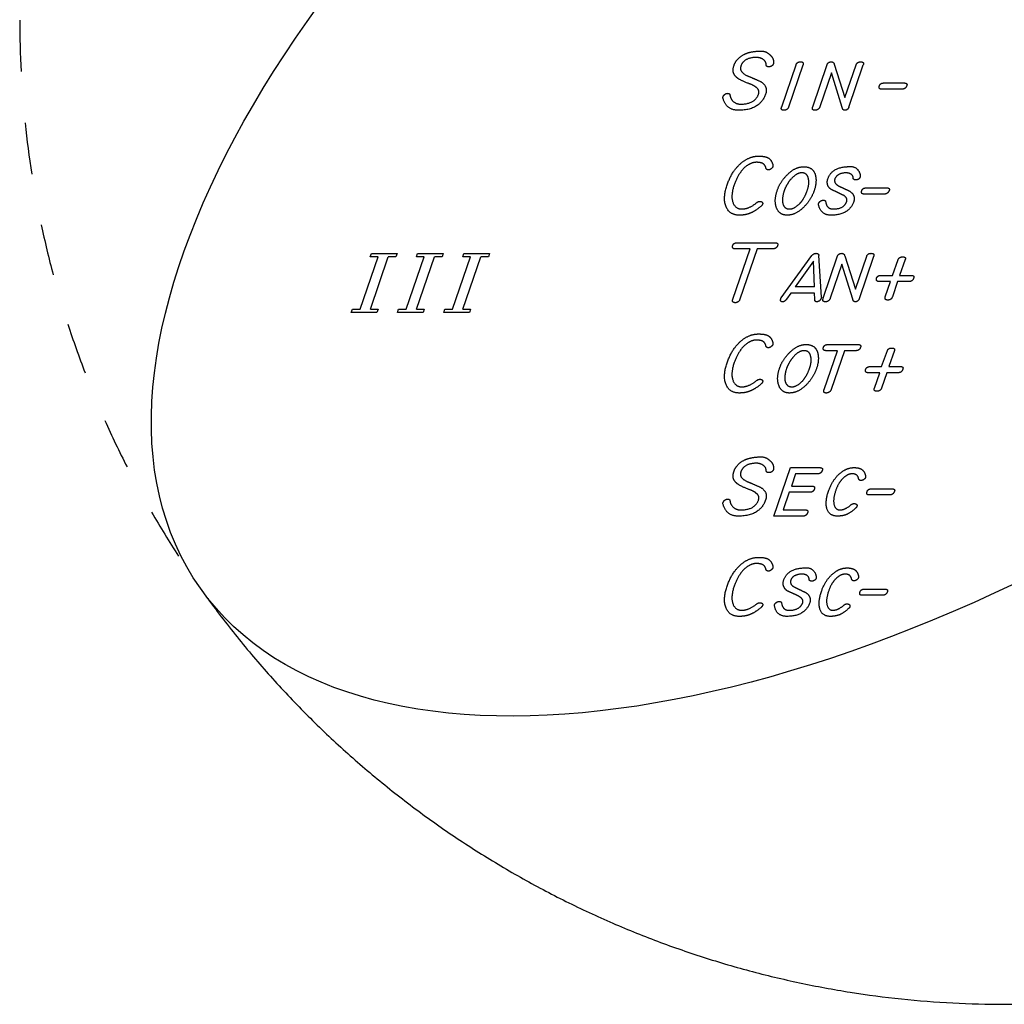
# Model space of a CAD drawing. Extents: x -2.5 to 4.6, y -4.8 to 2.5.
# Tile 1 of 8: x -2.5 to 0, y -2.5 to 0. Entities that reach past the tile are written whole.
import ezdxf

# ---------------------------------------------------------------- set-up
doc = ezdxf.new("R2010")
doc.units = 0
doc.header["$MEASUREMENT"] = 0
doc.linetypes.add('solid', pattern=[0])
doc.layers.add('1', color=7, linetype='solid')

msp = doc.modelspace()

# ---------------------------------------------------------------- linework, layer by layer
at = {"layer": '1', "color": 3, "linetype": 'solid'}
for p, q in [((-0.5652, -0.2202), (-0.5287, -0.1137)), ((-0.5472, -0.2202), (-0.5108, -0.1137)), ((-0.4862, -0.2202), (-0.4497, -0.1126)), ((-0.4318, -0.1123), (-0.4047, -0.197)), ((-0.4047, -0.197), (-0.3759, -0.1137)), ((-0.3945, -0.2211), (-0.358, -0.1137)), ((-0.4387, -0.1339), (-0.4683, -0.2201)), ((-0.4116, -0.2222), (-0.4387, -0.1339)), ((-0.3058, -0.1598), (-0.254, -0.1598)), ((-0.2591, -0.1755), (-0.3116, -0.1755)), ((-0.3038, -0.4419), (-0.3564, -0.4419)), ((-0.3506, -0.4262), (-0.2988, -0.4262)), ((-0.6781, -0.5656), (-0.5822, -0.5656)), ((-1.6098, -0.6014), (-1.6071, -0.5927)), ((-1.6071, -0.5927), (-1.5418, -0.5927)), ((-1.5418, -0.5927), (-1.5446, -0.6014)), ((-1.4924, -0.6014), (-1.4897, -0.5927)), ((-1.4897, -0.5927), (-1.4245, -0.5927)), ((-1.4245, -0.5927), (-1.4272, -0.6014)), ((-1.375, -0.6014), (-1.3723, -0.5927)), ((-1.3723, -0.5927), (-1.3071, -0.5927)), ((-1.3071, -0.5927), (-1.3098, -0.6014)), ((-0.6893, -0.7088), (-0.6452, -0.5813)), ((-0.6452, -0.5813), (-0.6833, -0.5813)), ((-0.6273, -0.5813), (-0.6714, -0.7088)), ((-0.5882, -0.5813), (-0.6273, -0.5813)), ((-0.5666, -0.7057), (-0.4885, -0.5978)), ((-0.4643, -0.7041), (-0.4705, -0.598)), ((-0.4597, -0.7066), (-0.4231, -0.599)), ((-0.4053, -0.5987), (-0.3782, -0.6834)), ((-0.3782, -0.6834), (-0.3493, -0.6001)), ((-0.368, -0.7075), (-0.3314, -0.6001)), ((-1.6358, -0.734), (-1.5902, -0.6014)), ((-1.5902, -0.6014), (-1.6098, -0.6014)), ((-1.6097, -0.734), (-1.5641, -0.6014)), ((-1.5446, -0.6014), (-1.5641, -0.6014)), ((-1.5184, -0.734), (-1.4728, -0.6014)), ((-1.4728, -0.6014), (-1.4924, -0.6014)), ((-1.4923, -0.734), (-1.4467, -0.6014)), ((-1.4272, -0.6014), (-1.4467, -0.6014)), ((-1.401, -0.734), (-1.3554, -0.6014)), ((-1.3554, -0.6014), (-1.375, -0.6014)), ((-1.3749, -0.734), (-1.3293, -0.6014)), ((-1.3098, -0.6014), (-1.3293, -0.6014)), ((-0.4842, -0.6122), (-0.5306, -0.6776)), ((-0.4821, -0.6776), (-0.4842, -0.6122)), ((-0.4122, -0.6203), (-0.4418, -0.7065)), ((-0.385, -0.7086), (-0.4122, -0.6203)), ((-0.2838, -0.6485), (-0.2693, -0.6081)), ((-0.2513, -0.6081), (-0.2658, -0.6485)), ((-0.313, -0.6485), (-0.2838, -0.6485)), ((-0.2658, -0.6485), (-0.2358, -0.6485)), ((-0.2888, -0.6641), (-0.318, -0.6641)), ((-0.3021, -0.7032), (-0.2888, -0.6641)), ((-0.2709, -0.6641), (-0.2842, -0.7032)), ((-0.2416, -0.6641), (-0.2709, -0.6641)), ((-0.5418, -0.6933), (-0.5531, -0.7089)), ((-0.4817, -0.6933), (-0.5418, -0.6933)), ((-0.4821, -0.6776), (-0.5306, -0.6776)), ((-0.4811, -0.7089), (-0.4817, -0.6933)), ((-1.6581, -0.7427), (-1.6554, -0.734)), ((-1.5929, -0.7427), (-1.6581, -0.7427)), ((-1.6554, -0.734), (-1.6358, -0.734)), ((-1.6097, -0.734), (-1.5901, -0.734)), ((-1.5901, -0.734), (-1.5929, -0.7427)), ((-1.5407, -0.7427), (-1.538, -0.734)), ((-1.4755, -0.7427), (-1.5407, -0.7427)), ((-1.538, -0.734), (-1.5184, -0.734)), ((-1.4923, -0.734), (-1.4728, -0.734)), ((-1.4728, -0.734), (-1.4755, -0.7427)), ((-1.4233, -0.7427), (-1.4206, -0.734)), ((-1.3581, -0.7427), (-1.4233, -0.7427)), ((-1.4206, -0.734), (-1.401, -0.734)), ((-1.3749, -0.734), (-1.3554, -0.734)), ((-1.3554, -0.734), (-1.3581, -0.7427)), ((-0.4478, -0.8241), (-0.3717, -0.8241)), ((-0.4574, -0.9381), (-0.4238, -0.8398)), ((-0.4238, -0.8398), (-0.4528, -0.8398)), ((-0.4059, -0.8398), (-0.4395, -0.9381)), ((-0.3768, -0.8398), (-0.4059, -0.8398)), ((-0.3114, -0.8801), (-0.2969, -0.8397)), ((-0.279, -0.8397), (-0.2935, -0.8801)), ((-0.3164, -0.8958), (-0.3457, -0.8958)), ((-0.3406, -0.8801), (-0.3114, -0.8801)), ((-0.3297, -0.9348), (-0.3164, -0.8958)), ((-0.2985, -0.8958), (-0.3118, -0.9348)), ((-0.2693, -0.8958), (-0.2985, -0.8958)), ((-0.2935, -0.8801), (-0.2634, -0.8801)), ((-0.585, -1.26), (-0.5426, -1.1368)), ((-0.5426, -1.1368), (-0.4687, -1.1368)), ((-0.5298, -1.1525), (-0.5407, -1.1838)), ((-0.4737, -1.1525), (-0.5298, -1.1525)), ((-0.5465, -1.1995), (-0.5612, -1.2443)), ((-0.4935, -1.1995), (-0.5465, -1.1995)), ((-0.5407, -1.1838), (-0.4884, -1.1838)), ((-0.3371, -1.1906), (-0.2854, -1.1906)), ((-0.2904, -1.2062), (-0.3429, -1.2062)), ((-0.5612, -1.2443), (-0.5052, -1.2443)), ((-0.5111, -1.26), (-0.585, -1.26)), ((-0.355, -1.4453), (-0.3033, -1.4453)), ((-0.3083, -1.461), (-0.3609, -1.461))]:
    msp.add_line(p, q, dxfattribs=at)
at = {"layer": '1', "color": 3, "linetype": 'solid', "extrusion": (0.5, -0.707107, 0.5)}
msp.add_circle((0, 0), 2.5, dxfattribs=at)
at = {"layer": '1', "color": 3, "linetype": 'solid'}
for start, end in [(180, 183), (186, 189), (192, 195), (198, 201), (204, 207), (210, 213), (216, 219), (219, 222), (222, 225), (225, 228), (228, 231), (231, 234), (234, 237), (237, 240), (240, 243), (243, 246), (246, 249), (249, 252), (252, 255), (255, 258), (258, 261), (261, 264), (264, 267), (267, 270), (270, 273)]:
    msp.add_arc((0, 0), 2.5, start, end, dxfattribs=at)
for points in [[(-0.6866, -0.1162), (-0.681, -0.0983), (-0.6617, -0.0878)], [(-0.632, -0.0949), (-0.6619, -0.0965), (-0.6686, -0.1162)], [(-0.6617, -0.0878), (-0.6477, -0.0804), (-0.6274, -0.0792)], [(-0.6048, -0.1126), (-0.6049, -0.1048), (-0.6204, -0.0946), (-0.632, -0.0949)], [(-0.6274, -0.0792), (-0.6077, -0.0766), (-0.5982, -0.0858)], [(-0.5982, -0.0858), (-0.5856, -0.0945), (-0.5857, -0.1083)], [(-0.6796, -0.1457), (-0.693, -0.1344), (-0.6866, -0.1162)], [(-0.6686, -0.1162), (-0.6744, -0.1307), (-0.6549, -0.1405)], [(-0.5982, -0.1187), (-0.6048, -0.1187), (-0.6048, -0.1126)], [(-0.5858, -0.1104), (-0.5891, -0.1187), (-0.5982, -0.1187)], [(-0.5857, -0.1083), (-0.5857, -0.1097), (-0.5858, -0.1104)], [(-0.5287, -0.1137), (-0.5264, -0.1061), (-0.5174, -0.1061)], [(-0.5174, -0.1061), (-0.5084, -0.1061), (-0.5108, -0.1137)], [(-0.4497, -0.1126), (-0.4474, -0.1061), (-0.439, -0.1061)], [(-0.439, -0.1061), (-0.4335, -0.1061), (-0.4318, -0.1123)], [(-0.3759, -0.1137), (-0.3736, -0.1061), (-0.3646, -0.1061)], [(-0.3646, -0.1061), (-0.3557, -0.1061), (-0.358, -0.1137)], [(-0.6503, -0.1607), (-0.6728, -0.152), (-0.6796, -0.1457)], [(-0.6549, -0.1405), (-0.6374, -0.1477), (-0.6186, -0.1563)], [(-0.6293, -0.1718), (-0.6344, -0.1663), (-0.6503, -0.1607)], [(-0.6239, -0.1879), (-0.6209, -0.1777), (-0.6293, -0.1718)], [(-0.6186, -0.1563), (-0.5992, -0.1681), (-0.606, -0.1881)], [(-0.3116, -0.1755), (-0.3204, -0.1755), (-0.3169, -0.1665)], [(-0.3169, -0.1665), (-0.3146, -0.1598), (-0.3058, -0.1598)], [(-0.2475, -0.1665), (-0.251, -0.1755), (-0.2591, -0.1755)], [(-0.254, -0.1598), (-0.2452, -0.1598), (-0.2475, -0.1665)], [(-0.7144, -0.1978), (-0.7146, -0.1956), (-0.7133, -0.1932)], [(-0.6747, -0.2292), (-0.7068, -0.2292), (-0.7144, -0.1978)], [(-0.7133, -0.1932), (-0.7127, -0.191), (-0.7062, -0.1861), (-0.7019, -0.1861)], [(-0.7019, -0.1861), (-0.6971, -0.1861), (-0.6967, -0.1898)], [(-0.6967, -0.1898), (-0.6949, -0.2016), (-0.6794, -0.2136), (-0.6697, -0.2136)], [(-0.606, -0.1881), (-0.6208, -0.2292), (-0.6747, -0.2292)], [(-0.6697, -0.2136), (-0.6329, -0.2136), (-0.6239, -0.1879)], [(-0.5598, -0.2292), (-0.5687, -0.2292), (-0.5652, -0.2202)], [(-0.5472, -0.2202), (-0.5508, -0.2292), (-0.5598, -0.2292)], [(-0.4809, -0.2292), (-0.4898, -0.2292), (-0.4862, -0.2202)], [(-0.4683, -0.2201), (-0.4719, -0.2292), (-0.4809, -0.2292)], [(-0.4051, -0.2292), (-0.41, -0.2292), (-0.4116, -0.2222)], [(-0.3945, -0.2211), (-0.398, -0.2292), (-0.4051, -0.2292)], [(-0.6658, -0.3613), (-0.646, -0.3456), (-0.6239, -0.3456)], [(-0.6239, -0.3456), (-0.6073, -0.3456), (-0.5994, -0.3501)], [(-0.5994, -0.3501), (-0.5902, -0.3561), (-0.5875, -0.3689)], [(-0.7038, -0.4186), (-0.6909, -0.3814), (-0.6658, -0.3613)], [(-0.6585, -0.374), (-0.6754, -0.3893), (-0.6858, -0.4185)], [(-0.6296, -0.3613), (-0.6438, -0.3613), (-0.6585, -0.374)], [(-0.6127, -0.3646), (-0.6183, -0.3613), (-0.6296, -0.3613)], [(-0.6052, -0.3761), (-0.6073, -0.3675), (-0.6127, -0.3646)], [(-0.5874, -0.3719), (-0.589, -0.3757), (-0.5959, -0.3806), (-0.5991, -0.3806)], [(-0.5875, -0.3689), (-0.5872, -0.3712), (-0.5874, -0.3719)], [(-0.5499, -0.3919), (-0.5308, -0.3725), (-0.509, -0.3725)], [(-0.509, -0.3725), (-0.4864, -0.3725), (-0.4802, -0.392)], [(-0.448, -0.4031), (-0.4377, -0.3742), (-0.3993, -0.3725)], [(-0.3993, -0.3725), (-0.3835, -0.3698), (-0.366, -0.3852), (-0.3659, -0.3965)], [(-0.5991, -0.3806), (-0.6037, -0.3806), (-0.6052, -0.3761)], [(-0.5765, -0.4328), (-0.5691, -0.4101), (-0.5499, -0.3919)], [(-0.5141, -0.3881), (-0.5274, -0.3881), (-0.5407, -0.4029)], [(-0.4975, -0.4028), (-0.5002, -0.3881), (-0.5141, -0.3881)], [(-0.4802, -0.392), (-0.475, -0.4099), (-0.4825, -0.4328)], [(-0.4037, -0.3881), (-0.4247, -0.3895), (-0.4302, -0.4033)], [(-0.3837, -0.4009), (-0.3838, -0.3947), (-0.395, -0.3879), (-0.4037, -0.3881)], [(-0.366, -0.3986), (-0.3685, -0.406), (-0.3773, -0.406)], [(-0.3659, -0.3965), (-0.3658, -0.3979), (-0.366, -0.3986)], [(-0.6726, -0.4956), (-0.6975, -0.4956), (-0.7155, -0.453), (-0.7038, -0.4186)], [(-0.6858, -0.4185), (-0.6952, -0.446), (-0.6833, -0.4799), (-0.6663, -0.4799)], [(-0.5407, -0.4029), (-0.5523, -0.4159), (-0.5586, -0.4328)], [(-0.5004, -0.4328), (-0.4941, -0.4149), (-0.4975, -0.4028)], [(-0.439, -0.4307), (-0.4535, -0.4207), (-0.448, -0.4031)], [(-0.4302, -0.4033), (-0.4336, -0.4149), (-0.42, -0.4216)], [(-0.42, -0.4216), (-0.4063, -0.4282), (-0.392, -0.435)], [(-0.3773, -0.406), (-0.3837, -0.406), (-0.3837, -0.4009)], [(-0.5789, -0.4753), (-0.5851, -0.4572), (-0.5765, -0.4328)], [(-0.5586, -0.4328), (-0.5652, -0.4522), (-0.5626, -0.4653)], [(-0.5186, -0.4653), (-0.507, -0.4522), (-0.5004, -0.4328)], [(-0.4825, -0.4328), (-0.4911, -0.4573), (-0.5094, -0.4754)], [(-0.4106, -0.4439), (-0.4244, -0.4373), (-0.439, -0.4307)], [(-0.3999, -0.4608), (-0.3971, -0.4508), (-0.4106, -0.4439)], [(-0.392, -0.435), (-0.3771, -0.4453), (-0.3822, -0.4611)], [(-0.3564, -0.4419), (-0.3652, -0.4419), (-0.3616, -0.4328)], [(-0.3616, -0.4328), (-0.3594, -0.4262), (-0.3506, -0.4262)], [(-0.2922, -0.4328), (-0.2958, -0.4419), (-0.3038, -0.4419)], [(-0.2988, -0.4262), (-0.29, -0.4262), (-0.2922, -0.4328)], [(-0.6663, -0.4799), (-0.6481, -0.4799), (-0.6275, -0.463)], [(-0.6172, -0.4725), (-0.6327, -0.4858), (-0.6458, -0.4908)], [(-0.6275, -0.463), (-0.6249, -0.4607), (-0.6205, -0.4607)], [(-0.6205, -0.4607), (-0.6162, -0.4607), (-0.6127, -0.4653), (-0.6138, -0.4673)], [(-0.6138, -0.4673), (-0.6145, -0.4701), (-0.6172, -0.4725)], [(-0.5626, -0.4653), (-0.5588, -0.4799), (-0.5455, -0.4799)], [(-0.5455, -0.4799), (-0.5331, -0.4799), (-0.5186, -0.4653)], [(-0.4714, -0.4698), (-0.4717, -0.4678), (-0.4712, -0.4655)], [(-0.4396, -0.4956), (-0.4661, -0.4956), (-0.4714, -0.4698)], [(-0.4712, -0.4655), (-0.4707, -0.4632), (-0.4638, -0.4575), (-0.4595, -0.4575)], [(-0.4595, -0.4575), (-0.4546, -0.4575), (-0.4536, -0.4611)], [(-0.4536, -0.4611), (-0.4512, -0.4799), (-0.4347, -0.4799)], [(-0.3822, -0.4611), (-0.3947, -0.4956), (-0.4396, -0.4956)], [(-0.4347, -0.4799), (-0.4067, -0.4799), (-0.3999, -0.4608)], [(-0.6458, -0.4908), (-0.6575, -0.4956), (-0.6726, -0.4956)], [(-0.5514, -0.4956), (-0.5722, -0.4956), (-0.5789, -0.4753)], [(-0.5094, -0.4754), (-0.5298, -0.4956), (-0.5514, -0.4956)], [(-0.6833, -0.5813), (-0.6922, -0.5813), (-0.6894, -0.5723)], [(-0.6894, -0.5723), (-0.6872, -0.5656), (-0.6781, -0.5656)], [(-0.5755, -0.5723), (-0.5783, -0.5813), (-0.5882, -0.5813)], [(-0.5822, -0.5656), (-0.5732, -0.5656), (-0.5755, -0.5723)], [(-0.4885, -0.5978), (-0.4838, -0.5925), (-0.4776, -0.5925)], [(-0.4776, -0.5925), (-0.4723, -0.5925), (-0.4705, -0.598)], [(-0.4231, -0.599), (-0.4209, -0.5925), (-0.4125, -0.5925)], [(-0.4125, -0.5925), (-0.4069, -0.5925), (-0.4053, -0.5987)], [(-0.3493, -0.6001), (-0.347, -0.5925), (-0.3381, -0.5925)], [(-0.3381, -0.5925), (-0.3291, -0.5925), (-0.3314, -0.6001)], [(-0.2693, -0.6081), (-0.267, -0.6015), (-0.258, -0.6015)], [(-0.258, -0.6015), (-0.2491, -0.6015), (-0.2513, -0.6081)], [(-0.3241, -0.6551), (-0.3218, -0.6485), (-0.313, -0.6485)], [(-0.2358, -0.6485), (-0.2278, -0.6485), (-0.23, -0.6551)], [(-0.318, -0.6641), (-0.3269, -0.6641), (-0.3241, -0.6551)], [(-0.23, -0.6551), (-0.2328, -0.6641), (-0.2416, -0.6641)], [(-0.6832, -0.7179), (-0.6922, -0.7179), (-0.6893, -0.7088)], [(-0.6714, -0.7088), (-0.6742, -0.7179), (-0.6832, -0.7179)], [(-0.5625, -0.7156), (-0.5708, -0.7156), (-0.5672, -0.7075)], [(-0.5672, -0.7075), (-0.5669, -0.7059), (-0.5666, -0.7057)], [(-0.5531, -0.7089), (-0.5574, -0.7156), (-0.5625, -0.7156)], [(-0.4765, -0.7156), (-0.4815, -0.7156), (-0.4811, -0.7089)], [(-0.4653, -0.7066), (-0.4661, -0.7107), (-0.4728, -0.7156), (-0.4765, -0.7156)], [(-0.4643, -0.7041), (-0.4642, -0.7058), (-0.4653, -0.7066)], [(-0.4543, -0.7156), (-0.4633, -0.7156), (-0.4597, -0.7066)], [(-0.4418, -0.7065), (-0.4454, -0.7156), (-0.4543, -0.7156)], [(-0.3786, -0.7156), (-0.3834, -0.7156), (-0.385, -0.7086)], [(-0.368, -0.7075), (-0.3715, -0.7156), (-0.3786, -0.7156)], [(-0.2958, -0.7112), (-0.3048, -0.7112), (-0.3021, -0.7032)], [(-0.2842, -0.7032), (-0.2869, -0.7112), (-0.2958, -0.7112)], [(-0.6658, -0.8129), (-0.646, -0.7973), (-0.6239, -0.7973)], [(-0.6239, -0.7973), (-0.6073, -0.7973), (-0.5994, -0.8017)], [(-0.7038, -0.8703), (-0.6909, -0.8331), (-0.6658, -0.8129)], [(-0.6296, -0.8129), (-0.6438, -0.8129), (-0.6585, -0.8256)], [(-0.6127, -0.8163), (-0.6183, -0.8129), (-0.6296, -0.8129)], [(-0.6052, -0.8278), (-0.6073, -0.8192), (-0.6127, -0.8163)], [(-0.5994, -0.8017), (-0.5902, -0.8078), (-0.5875, -0.8205)], [(-0.5874, -0.8235), (-0.589, -0.8274), (-0.5959, -0.8323), (-0.5991, -0.8323)], [(-0.5875, -0.8205), (-0.5872, -0.8228), (-0.5874, -0.8235)], [(-0.5439, -0.8435), (-0.5248, -0.8241), (-0.503, -0.8241)], [(-0.503, -0.8241), (-0.4804, -0.8241), (-0.4743, -0.8437)], [(-0.4591, -0.8308), (-0.4568, -0.8241), (-0.4478, -0.8241)], [(-0.3717, -0.8241), (-0.3627, -0.8241), (-0.365, -0.8308)], [(-0.6585, -0.8256), (-0.6754, -0.841), (-0.6858, -0.8702)], [(-0.5991, -0.8323), (-0.6037, -0.8323), (-0.6052, -0.8278)], [(-0.5706, -0.8844), (-0.5631, -0.8618), (-0.5439, -0.8435)], [(-0.5081, -0.8398), (-0.5215, -0.8398), (-0.5347, -0.8545)], [(-0.4915, -0.8545), (-0.4942, -0.8398), (-0.5081, -0.8398)], [(-0.4743, -0.8437), (-0.469, -0.8615), (-0.4765, -0.8844)], [(-0.4528, -0.8398), (-0.4618, -0.8398), (-0.4591, -0.8308)], [(-0.365, -0.8308), (-0.3678, -0.8398), (-0.3768, -0.8398)], [(-0.2969, -0.8397), (-0.2946, -0.8331), (-0.2857, -0.8331)], [(-0.2857, -0.8331), (-0.2767, -0.8331), (-0.279, -0.8397)], [(-0.6726, -0.9473), (-0.6975, -0.9473), (-0.7155, -0.9047), (-0.7038, -0.8703)], [(-0.6858, -0.8702), (-0.6952, -0.8977), (-0.6833, -0.9316), (-0.6663, -0.9316)], [(-0.5347, -0.8545), (-0.5464, -0.8676), (-0.5527, -0.8844)], [(-0.4944, -0.8844), (-0.4881, -0.8665), (-0.4915, -0.8545)], [(-0.5729, -0.927), (-0.5791, -0.9088), (-0.5706, -0.8844)], [(-0.5527, -0.8844), (-0.5593, -0.9039), (-0.5566, -0.9169)], [(-0.5126, -0.9169), (-0.501, -0.9039), (-0.4944, -0.8844)], [(-0.4765, -0.8844), (-0.4851, -0.909), (-0.5034, -0.9271)], [(-0.3457, -0.8958), (-0.3545, -0.8958), (-0.3517, -0.8867)], [(-0.3517, -0.8867), (-0.3495, -0.8801), (-0.3406, -0.8801)], [(-0.2577, -0.8867), (-0.2605, -0.8958), (-0.2693, -0.8958)], [(-0.2634, -0.8801), (-0.2554, -0.8801), (-0.2577, -0.8867)], [(-0.6663, -0.9316), (-0.6481, -0.9316), (-0.6275, -0.9146)], [(-0.6172, -0.9242), (-0.6327, -0.9375), (-0.6458, -0.9424)], [(-0.6275, -0.9146), (-0.6249, -0.9124), (-0.6205, -0.9124)], [(-0.6205, -0.9124), (-0.6162, -0.9124), (-0.6127, -0.917), (-0.6138, -0.919)], [(-0.6138, -0.919), (-0.6145, -0.9217), (-0.6172, -0.9242)], [(-0.5566, -0.9169), (-0.5528, -0.9316), (-0.5396, -0.9316)], [(-0.5396, -0.9316), (-0.5271, -0.9316), (-0.5126, -0.9169)], [(-0.6458, -0.9424), (-0.6575, -0.9473), (-0.6726, -0.9473)], [(-0.5454, -0.9473), (-0.5663, -0.9473), (-0.5729, -0.927)], [(-0.5034, -0.9271), (-0.5238, -0.9473), (-0.5454, -0.9473)], [(-0.4521, -0.9473), (-0.4611, -0.9473), (-0.4574, -0.9381)], [(-0.4395, -0.9381), (-0.4432, -0.9473), (-0.4521, -0.9473)], [(-0.3235, -0.9428), (-0.3324, -0.9428), (-0.3297, -0.9348)], [(-0.3118, -0.9348), (-0.3145, -0.9428), (-0.3235, -0.9428)], [(-0.6866, -1.1469), (-0.681, -1.129), (-0.6617, -1.1185)], [(-0.6617, -1.1185), (-0.6477, -1.1112), (-0.6274, -1.11)], [(-0.6274, -1.11), (-0.6077, -1.1073), (-0.5982, -1.1166)], [(-0.5982, -1.1166), (-0.5856, -1.1252), (-0.5857, -1.139)], [(-0.6796, -1.1764), (-0.693, -1.1652), (-0.6866, -1.1469)], [(-0.6686, -1.147), (-0.6744, -1.1614), (-0.6549, -1.1712)], [(-0.632, -1.1256), (-0.6619, -1.1272), (-0.6686, -1.147)], [(-0.6048, -1.1433), (-0.6049, -1.1355), (-0.6204, -1.1254), (-0.632, -1.1256)], [(-0.5982, -1.1495), (-0.6048, -1.1495), (-0.6048, -1.1433)], [(-0.5858, -1.1411), (-0.5891, -1.1495), (-0.5982, -1.1495)], [(-0.5857, -1.139), (-0.5857, -1.1405), (-0.5858, -1.1411)], [(-0.4621, -1.1435), (-0.4649, -1.1525), (-0.4737, -1.1525)], [(-0.4687, -1.1368), (-0.4598, -1.1368), (-0.4621, -1.1435)], [(-0.4465, -1.1965), (-0.4358, -1.1659), (-0.4153, -1.1497)], [(-0.4153, -1.1497), (-0.3995, -1.1368), (-0.3814, -1.1368)], [(-0.3814, -1.1368), (-0.3678, -1.1368), (-0.3545, -1.147), (-0.3522, -1.1578)], [(-0.6549, -1.1712), (-0.6374, -1.1785), (-0.6186, -1.187)], [(-0.4079, -1.1625), (-0.4212, -1.174), (-0.4285, -1.1964)], [(-0.386, -1.1525), (-0.397, -1.1525), (-0.4079, -1.1625)], [(-0.3699, -1.1651), (-0.3722, -1.1525), (-0.386, -1.1525)], [(-0.3638, -1.1696), (-0.3685, -1.1696), (-0.3699, -1.1651)], [(-0.3522, -1.1608), (-0.353, -1.1647), (-0.3608, -1.1696), (-0.3638, -1.1696)], [(-0.3522, -1.1578), (-0.352, -1.16), (-0.3522, -1.1608)], [(-0.6503, -1.1915), (-0.6728, -1.1827), (-0.6796, -1.1764)], [(-0.6293, -1.2026), (-0.6344, -1.197), (-0.6503, -1.1915)], [(-0.6186, -1.187), (-0.5992, -1.1989), (-0.606, -1.2188)], [(-0.482, -1.1906), (-0.4848, -1.1995), (-0.4935, -1.1995)], [(-0.4884, -1.1838), (-0.4797, -1.1838), (-0.482, -1.1906)], [(-0.4238, -1.26), (-0.4436, -1.26), (-0.456, -1.2254), (-0.4465, -1.1965)], [(-0.4285, -1.1964), (-0.4358, -1.2185), (-0.4284, -1.2443), (-0.4175, -1.2443)], [(-0.3429, -1.2062), (-0.3518, -1.2062), (-0.3482, -1.1972)], [(-0.3482, -1.1972), (-0.3459, -1.1906), (-0.3371, -1.1906)], [(-0.2788, -1.1972), (-0.2824, -1.2062), (-0.2904, -1.2062)], [(-0.2854, -1.1906), (-0.2765, -1.1906), (-0.2788, -1.1972)], [(-0.7144, -1.2286), (-0.7146, -1.2264), (-0.7133, -1.224)], [(-0.7133, -1.224), (-0.7127, -1.2217), (-0.7062, -1.2168), (-0.7019, -1.2168)], [(-0.7019, -1.2168), (-0.6971, -1.2168), (-0.6967, -1.2206)], [(-0.6967, -1.2206), (-0.6949, -1.2324), (-0.6794, -1.2443), (-0.6697, -1.2443)], [(-0.606, -1.2188), (-0.6208, -1.26), (-0.6747, -1.26)], [(-0.6697, -1.2443), (-0.6329, -1.2443), (-0.6239, -1.2186)], [(-0.6239, -1.2186), (-0.6209, -1.2085), (-0.6293, -1.2026)], [(-0.6747, -1.26), (-0.7068, -1.26), (-0.7144, -1.2286)], [(-0.5052, -1.2443), (-0.4964, -1.2443), (-0.4994, -1.251)], [(-0.3774, -1.2398), (-0.391, -1.252), (-0.4112, -1.26), (-0.4238, -1.26)], [(-0.4175, -1.2443), (-0.4039, -1.2443), (-0.3885, -1.2306)], [(-0.3885, -1.2306), (-0.3857, -1.2281), (-0.3811, -1.2281)], [(-0.3811, -1.2281), (-0.3769, -1.2281), (-0.3731, -1.2327), (-0.3744, -1.2349)], [(-0.3744, -1.2349), (-0.3751, -1.2385), (-0.3774, -1.2398)], [(-0.4994, -1.251), (-0.5022, -1.26), (-0.5111, -1.26)], [(-0.6658, -1.3804), (-0.646, -1.3647), (-0.6239, -1.3647)], [(-0.6239, -1.3647), (-0.6073, -1.3647), (-0.5994, -1.3692)], [(-0.5994, -1.3692), (-0.5902, -1.3753), (-0.5875, -1.388)], [(-0.7038, -1.4377), (-0.6909, -1.4005), (-0.6658, -1.3804)], [(-0.6585, -1.3931), (-0.6754, -1.4085), (-0.6858, -1.4377)], [(-0.6296, -1.3804), (-0.6438, -1.3804), (-0.6585, -1.3931)], [(-0.6127, -1.3838), (-0.6183, -1.3804), (-0.6296, -1.3804)], [(-0.6052, -1.3953), (-0.6073, -1.3867), (-0.6127, -1.3838)], [(-0.5991, -1.3998), (-0.6037, -1.3998), (-0.6052, -1.3953)], [(-0.5874, -1.391), (-0.589, -1.3949), (-0.5959, -1.3998), (-0.5991, -1.3998)], [(-0.5875, -1.388), (-0.5872, -1.3903), (-0.5874, -1.391)], [(-0.56, -1.4222), (-0.5496, -1.3934), (-0.5112, -1.3916)], [(-0.5112, -1.3916), (-0.4954, -1.389), (-0.4779, -1.4043), (-0.4778, -1.4156)], [(-0.4332, -1.4045), (-0.4174, -1.3916), (-0.3993, -1.3916)], [(-0.3993, -1.3916), (-0.3857, -1.3916), (-0.3724, -1.4018), (-0.3701, -1.4126)], [(-0.551, -1.4498), (-0.5654, -1.4398), (-0.56, -1.4222)], [(-0.5421, -1.4224), (-0.5456, -1.4341), (-0.532, -1.4408)], [(-0.5156, -1.4073), (-0.5367, -1.4087), (-0.5421, -1.4224)], [(-0.4957, -1.42), (-0.4958, -1.4139), (-0.507, -1.407), (-0.5156, -1.4073)], [(-0.4892, -1.4251), (-0.4956, -1.4251), (-0.4957, -1.42)], [(-0.4779, -1.4177), (-0.4804, -1.4251), (-0.4892, -1.4251)], [(-0.4778, -1.4156), (-0.4778, -1.4171), (-0.4779, -1.4177)], [(-0.4644, -1.4513), (-0.4537, -1.4207), (-0.4332, -1.4045)], [(-0.4258, -1.4173), (-0.4391, -1.4288), (-0.4464, -1.4512)], [(-0.4039, -1.4073), (-0.4149, -1.4073), (-0.4258, -1.4173)], [(-0.3878, -1.4198), (-0.3901, -1.4073), (-0.4039, -1.4073)], [(-0.3817, -1.4244), (-0.3864, -1.4244), (-0.3878, -1.4198)], [(-0.3702, -1.4156), (-0.3709, -1.4195), (-0.3787, -1.4244), (-0.3817, -1.4244)], [(-0.3701, -1.4126), (-0.3699, -1.4148), (-0.3702, -1.4156)], [(-0.6726, -1.5147), (-0.6975, -1.5147), (-0.7155, -1.4722), (-0.7038, -1.4377)], [(-0.6858, -1.4377), (-0.6952, -1.4652), (-0.6833, -1.4991), (-0.6663, -1.4991)], [(-0.5226, -1.4631), (-0.5363, -1.4564), (-0.551, -1.4498)], [(-0.532, -1.4408), (-0.5183, -1.4473), (-0.5039, -1.4541)], [(-0.3661, -1.452), (-0.3638, -1.4453), (-0.355, -1.4453)], [(-0.3033, -1.4453), (-0.2944, -1.4453), (-0.2967, -1.452)], [(-0.5119, -1.4799), (-0.509, -1.4699), (-0.5226, -1.4631)], [(-0.5039, -1.4541), (-0.489, -1.4645), (-0.4941, -1.4802)], [(-0.4417, -1.5147), (-0.4615, -1.5147), (-0.4739, -1.4802), (-0.4644, -1.4513)], [(-0.4464, -1.4512), (-0.4537, -1.4733), (-0.4463, -1.4991), (-0.4354, -1.4991)], [(-0.3609, -1.461), (-0.3697, -1.461), (-0.3661, -1.452)], [(-0.2967, -1.452), (-0.3003, -1.461), (-0.3083, -1.461)], [(-0.6663, -1.4991), (-0.6481, -1.4991), (-0.6275, -1.4821)], [(-0.6172, -1.4917), (-0.6327, -1.5049), (-0.6458, -1.5099)], [(-0.6275, -1.4821), (-0.6249, -1.4799), (-0.6205, -1.4799)], [(-0.6205, -1.4799), (-0.6162, -1.4799), (-0.6127, -1.4845), (-0.6138, -1.4865)], [(-0.6138, -1.4865), (-0.6145, -1.4892), (-0.6172, -1.4917)], [(-0.5834, -1.489), (-0.5837, -1.4869), (-0.5832, -1.4846)], [(-0.5516, -1.5147), (-0.578, -1.5147), (-0.5834, -1.489)], [(-0.5832, -1.4846), (-0.5826, -1.4823), (-0.5758, -1.4767), (-0.5714, -1.4767)], [(-0.5714, -1.4767), (-0.5666, -1.4767), (-0.5655, -1.4802)], [(-0.5655, -1.4802), (-0.5632, -1.4991), (-0.5466, -1.4991)], [(-0.4941, -1.4802), (-0.5066, -1.5147), (-0.5516, -1.5147)], [(-0.5466, -1.4991), (-0.5187, -1.4991), (-0.5119, -1.4799)], [(-0.3954, -1.4946), (-0.4089, -1.5068), (-0.4291, -1.5147), (-0.4417, -1.5147)], [(-0.4354, -1.4991), (-0.4218, -1.4991), (-0.4064, -1.4854)], [(-0.4064, -1.4854), (-0.4036, -1.4829), (-0.399, -1.4829)], [(-0.399, -1.4829), (-0.3948, -1.4829), (-0.3911, -1.4875), (-0.3923, -1.4897)], [(-0.3923, -1.4897), (-0.393, -1.4933), (-0.3954, -1.4946)], [(-0.6458, -1.5099), (-0.6575, -1.5147), (-0.6726, -1.5147)]]:
    msp.add_open_spline(points, degree=2, dxfattribs=at)

doc.saveas('drawing.dxf')
